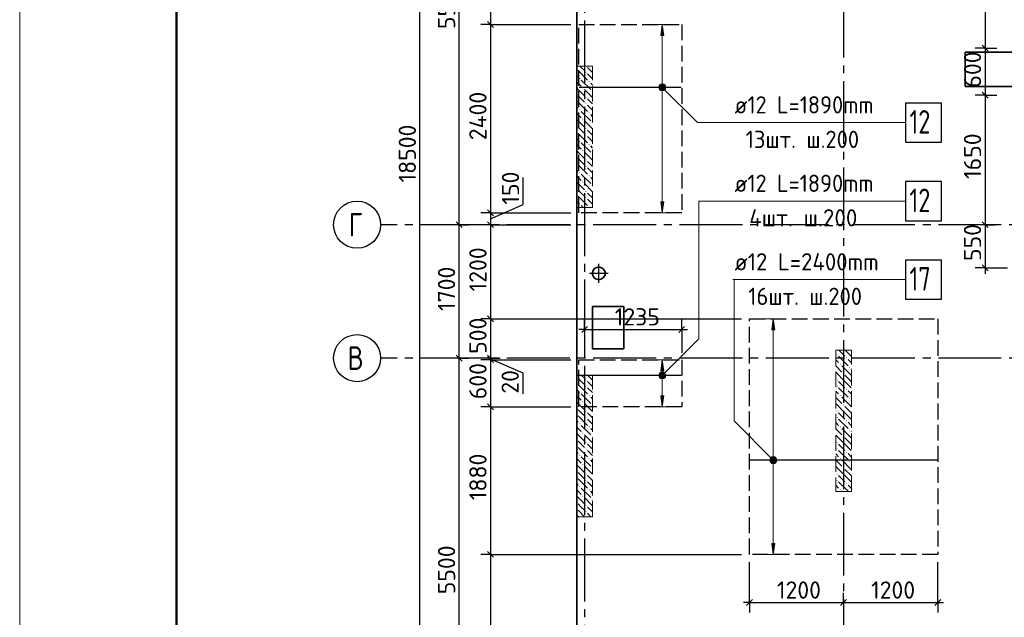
# Model space of a CAD drawing. Header units: millimetres. Extents: x 40580 to 1930067, y -240640 to 81020.
# Tile 79 of 256: x 393302 to 405850, y -216321 to -208708. Entities that reach past the tile are written whole.
import ezdxf

# ---------------------------------------------------------------- set-up
doc = ezdxf.new("R2010")
doc.units = ezdxf.units.MM
for name, pattern in [('______2', [270, 200, -70]), ('______5', [1100, 800, -100, 100, -100]), ('CENTER', [2, 1.25, -0.25, 0.25, -0.25])]:
    doc.linetypes.add(name, pattern=pattern)
for name, color, linetype, lineweight in [('Standard', 7, 'Continuous', 25), ('ДОП Верх по Х', 7, 'Continuous', 25), ('ЖБ Перекрытие верхний уровень', 7, 'Continuous', 35), ('ОСИ', 7, 'CENTER', 15), ('Позиционная метка номер позиции', 7, 'Continuous', 13), ('Примечания', 7, 'Continuous', 13)]:
    doc.layers.add(name, color=color, linetype=linetype, lineweight=lineweight)
doc.layers.add('ЖБ Пилон', color=7, linetype='______2', lineweight=13, true_color=0xa0a0a0)
doc.styles.add('ISOCPEUR', font='isocpeur.ttf')

msp = doc.modelspace()

# ---------------------------------------------------------------- hatches: boundary and pattern name
at = {"layer": 'ДОП Верх по Х', "linetype": 'Continuous', "lineweight": 13, "transparency": 33554687}
for points in [[(401511.5, -208909.4), (401491.5, -208769.4), (401471.5, -208909.4)], [(401454, -209569.4), (401529, -209569.4), (401523.8, -209550.7)], [(401454, -209569.4), (401523.8, -209550.7), (401459.2, -209550.7)], [(401459.2, -209550.7), (401523.8, -209550.7), (401510.3, -209537.2)], [(401459.2, -209550.7), (401510.3, -209537.2), (401472.8, -209537.2)], [(401472.8, -209537.2), (401510.3, -209537.2), (401491.5, -209531.9)], [(401459.2, -209588.2), (401529, -209569.4), (401454, -209569.4)], [(401459.2, -209588.2), (401523.8, -209588.2), (401529, -209569.4)], [(401472.8, -209601.7), (401523.8, -209588.2), (401459.2, -209588.2)], [(401472.8, -209601.7), (401510.3, -209601.7), (401523.8, -209588.2)], [(401510.3, -209601.7), (401472.8, -209601.7), (401491.5, -209606.9)], [(402926.1, -212659.4), (402906.1, -212519.4), (402886.1, -212659.4)], [(401511.5, -213179.4), (401491.5, -213039.4), (401471.5, -213179.4)], [(401454, -213239.4), (401529, -213239.4), (401523.8, -213220.7)], [(401454, -213239.4), (401523.8, -213220.7), (401459.2, -213220.7)], [(401459.2, -213258.2), (401529, -213239.4), (401454, -213239.4)], [(401459.2, -213220.7), (401523.8, -213220.7), (401510.3, -213207.2)], [(401459.2, -213220.7), (401510.3, -213207.2), (401472.8, -213207.2)], [(401459.2, -213258.2), (401523.8, -213258.2), (401529, -213239.4)], [(401472.8, -213271.7), (401523.8, -213258.2), (401459.2, -213258.2)], [(401472.8, -213207.2), (401510.3, -213207.2), (401491.5, -213201.9)], [(401472.8, -213271.7), (401510.3, -213271.7), (401523.8, -213258.2)], [(401510.3, -213271.7), (401472.8, -213271.7), (401491.5, -213276.9)], [(402868.6, -214319.4), (402943.6, -214319.4), (402938.3, -214300.7)], [(402868.6, -214319.4), (402938.3, -214300.7), (402873.8, -214300.7)], [(402873.8, -214338.2), (402943.6, -214319.4), (402868.6, -214319.4)], [(402873.8, -214300.7), (402938.3, -214300.7), (402924.8, -214287.2)], [(402873.8, -214300.7), (402924.8, -214287.2), (402887.3, -214287.2)], [(402873.8, -214338.2), (402938.3, -214338.2), (402943.6, -214319.4)], [(402887.3, -214287.2), (402924.8, -214287.2), (402906.1, -214281.9)], [(402887.3, -214351.7), (402938.3, -214338.2), (402873.8, -214338.2)], [(402887.3, -214351.7), (402924.8, -214351.7), (402938.3, -214338.2)], [(402924.8, -214351.7), (402887.3, -214351.7), (402906.1, -214356.9)]]:
    msp.add_hatch(color=7, dxfattribs=at).paths.add_polyline_path(points)
for points in [[(401511.5, -211029.4), (401491.5, -211169.4), (401471.5, -211029.4)], [(401511.5, -213499.4), (401491.5, -213639.4), (401471.5, -213499.4)], [(402926.1, -215379.4), (402906.1, -215519.4), (402886.1, -215379.4)]]:
    msp.add_hatch(color=7, dxfattribs=at).paths.add_polyline_path(points, flags=16)
at = {"layer": 'ЖБ Пилон', "linetype": 'Continuous', "lineweight": -3, "transparency": 33554687}
for points in [[(400522.2, -209299.4), (400518.9, -209302.8), (400515.5, -209299.4)], [(400401.9, -209332.8), (400405.4, -209336.3), (400401.9, -209339.8)], [(400512.4, -209376.3), (400518.9, -209369.8), (400525.4, -209376.3), (400518.9, -209382.8)], [(400432.4, -209456.3), (400438.9, -209449.8), (400445.4, -209456.3), (400438.9, -209462.8)], [(400552.4, -209496.3), (400558.9, -209489.8), (400565.4, -209496.3), (400558.9, -209502.8)], [(400401.9, -209652.8), (400405.4, -209656.3), (400401.9, -209659.8)], [(400472.4, -209576.3), (400478.9, -209569.8), (400485.4, -209576.3), (400478.9, -209582.8)], [(400592.4, -209616.3), (400598.9, -209609.8), (400601.9, -209612.8), (400601.9, -209619.8), (400598.9, -209622.8)], [(400401.9, -209732.8), (400405.4, -209736.3), (400401.9, -209739.8)], [(400512.4, -209696.3), (400518.9, -209689.8), (400525.4, -209696.3), (400518.9, -209702.8)], [(400512.4, -209776.3), (400518.9, -209769.8), (400525.4, -209776.3), (400518.9, -209782.8)], [(400432.4, -209856.3), (400438.9, -209849.8), (400445.4, -209856.3), (400438.9, -209862.8)], [(400552.4, -209896.3), (400558.9, -209889.8), (400565.4, -209896.3), (400558.9, -209902.8)], [(400401.9, -210052.8), (400405.4, -210056.3), (400401.9, -210059.8)], [(400472.4, -209976.3), (400478.9, -209969.8), (400485.4, -209976.3), (400478.9, -209982.8)], [(400592.4, -210016.3), (400598.9, -210009.8), (400601.9, -210012.8), (400601.9, -210019.8), (400598.9, -210022.8)], [(400401.9, -210132.8), (400405.4, -210136.3), (400401.9, -210139.8)], [(400512.4, -210096.3), (400518.9, -210089.8), (400525.4, -210096.3), (400518.9, -210102.8)], [(400512.4, -210176.3), (400518.9, -210169.8), (400525.4, -210176.3), (400518.9, -210182.8)], [(400432.4, -210256.3), (400438.9, -210249.8), (400445.4, -210256.3), (400438.9, -210262.8)], [(400552.4, -210296.3), (400558.9, -210289.8), (400565.4, -210296.3), (400558.9, -210302.8)], [(400472.4, -210376.3), (400478.9, -210369.8), (400485.4, -210376.3), (400478.9, -210382.8)], [(400592.4, -210416.3), (400598.9, -210409.8), (400601.9, -210412.8), (400601.9, -210419.8), (400598.9, -210422.8)], [(400401.9, -210452.8), (400405.4, -210456.3), (400401.9, -210459.8)], [(400401.9, -210532.8), (400405.4, -210536.3), (400401.9, -210539.8)], [(400512.4, -210496.3), (400518.9, -210489.8), (400525.4, -210496.3), (400518.9, -210502.8)], [(400432.4, -210656.3), (400438.9, -210649.8), (400445.4, -210656.3), (400438.9, -210662.8)], [(400512.4, -210576.3), (400518.9, -210569.8), (400525.4, -210576.3), (400518.9, -210582.8)], [(400472.4, -210776.3), (400478.9, -210769.8), (400485.4, -210776.3), (400478.9, -210782.8)], [(400552.4, -210696.3), (400558.9, -210689.8), (400565.4, -210696.3), (400558.9, -210702.8)], [(400592.4, -210816.3), (400598.9, -210809.8), (400601.9, -210812.8), (400601.9, -210819.8), (400598.9, -210822.8)], [(400401.9, -210852.8), (400405.4, -210856.3), (400401.9, -210859.8)], [(400401.9, -210932.8), (400405.4, -210936.3), (400401.9, -210939.8)], [(400512.4, -210896.3), (400518.9, -210889.8), (400525.4, -210896.3), (400518.9, -210902.8)], [(400432.4, -211056.3), (400438.9, -211049.8), (400445.4, -211056.3), (400438.9, -211062.8)], [(400512.4, -210976.3), (400518.9, -210969.8), (400525.4, -210976.3), (400518.9, -210982.8)], [(400552.4, -211096.3), (400558.9, -211089.8), (400565.4, -211096.3), (400562.3, -211099.4), (400555.5, -211099.4)], [(403712.4, -212976.3), (403718.9, -212969.8), (403725.4, -212976.3), (403718.9, -212982.8)], [(403832.4, -213016.3), (403838.9, -213009.8), (403845.4, -213016.3), (403838.9, -213022.8)], [(403752.4, -213096.3), (403758.9, -213089.8), (403765.4, -213096.3), (403758.9, -213102.8)], [(403872.4, -213136.3), (403878.9, -213129.8), (403885.4, -213136.3), (403878.9, -213142.8)], [(400401.9, -213252.8), (400405.4, -213256.3), (400401.9, -213259.8)], [(400512.4, -213296.3), (400518.9, -213289.8), (400525.4, -213296.3), (400518.9, -213302.8)], [(403712.4, -213296.3), (403718.9, -213289.8), (403725.4, -213296.3), (403718.9, -213302.8)], [(403792.4, -213216.3), (403798.9, -213209.8), (403805.4, -213216.3), (403798.9, -213222.8)], [(400401.9, -213332.8), (400405.4, -213336.3), (400401.9, -213339.8)], [(400512.4, -213376.3), (400518.9, -213369.8), (400525.4, -213376.3), (400518.9, -213382.8)], [(403712.4, -213376.3), (403718.9, -213369.8), (403725.4, -213376.3), (403718.9, -213382.8)], [(403832.4, -213416.3), (403838.9, -213409.8), (403845.4, -213416.3), (403838.9, -213422.8)], [(400432.4, -213456.3), (400438.9, -213449.8), (400445.4, -213456.3), (400438.9, -213462.8)], [(400472.4, -213576.3), (400478.9, -213569.8), (400485.4, -213576.3), (400478.9, -213582.8)], [(400552.4, -213496.3), (400558.9, -213489.8), (400565.4, -213496.3), (400558.9, -213502.8)], [(403752.4, -213496.3), (403758.9, -213489.8), (403765.4, -213496.3), (403758.9, -213502.8)], [(403872.4, -213536.3), (403878.9, -213529.8), (403885.4, -213536.3), (403878.9, -213542.8)], [(400401.9, -213652.8), (400405.4, -213656.3), (400401.9, -213659.8)], [(400512.4, -213696.3), (400518.9, -213689.8), (400525.4, -213696.3), (400518.9, -213702.8)], [(400592.4, -213616.3), (400598.9, -213609.8), (400601.9, -213612.8), (400601.9, -213619.8), (400598.9, -213622.8)], [(403712.4, -213696.3), (403718.9, -213689.8), (403725.4, -213696.3), (403718.9, -213702.8)], [(403792.4, -213616.3), (403798.9, -213609.8), (403805.4, -213616.3), (403798.9, -213622.8)], [(400401.9, -213732.8), (400405.4, -213736.3), (400401.9, -213739.8)], [(400512.4, -213776.3), (400518.9, -213769.8), (400525.4, -213776.3), (400518.9, -213782.8)], [(403712.4, -213776.3), (403718.9, -213769.8), (403725.4, -213776.3), (403718.9, -213782.8)], [(403832.4, -213816.3), (403838.9, -213809.8), (403845.4, -213816.3), (403838.9, -213822.8)], [(400432.4, -213856.3), (400438.9, -213849.8), (400445.4, -213856.3), (400438.9, -213862.8)], [(400552.4, -213896.3), (400558.9, -213889.8), (400565.4, -213896.3), (400558.9, -213902.8)], [(403752.4, -213896.3), (403758.9, -213889.8), (403765.4, -213896.3), (403758.9, -213902.8)], [(403872.4, -213936.3), (403878.9, -213929.8), (403885.4, -213936.3), (403878.9, -213942.8)], [(400401.9, -214052.8), (400405.4, -214056.3), (400401.9, -214059.8)], [(400472.4, -213976.3), (400478.9, -213969.8), (400485.4, -213976.3), (400478.9, -213982.8)], [(400592.4, -214016.3), (400598.9, -214009.8), (400601.9, -214012.8), (400601.9, -214019.8), (400598.9, -214022.8)], [(403792.4, -214016.3), (403798.9, -214009.8), (403805.4, -214016.3), (403798.9, -214022.8)], [(400401.9, -214132.8), (400405.4, -214136.3), (400401.9, -214139.8)], [(400512.4, -214096.3), (400518.9, -214089.8), (400525.4, -214096.3), (400518.9, -214102.8)], [(400512.4, -214176.3), (400518.9, -214169.8), (400525.4, -214176.3), (400518.9, -214182.8)], [(403712.4, -214096.3), (403718.9, -214089.8), (403725.4, -214096.3), (403718.9, -214102.8)], [(403712.4, -214176.3), (403718.9, -214169.8), (403725.4, -214176.3), (403718.9, -214182.8)], [(400432.4, -214256.3), (400438.9, -214249.8), (400445.4, -214256.3), (400438.9, -214262.8)], [(400552.4, -214296.3), (400558.9, -214289.8), (400565.4, -214296.3), (400558.9, -214302.8)], [(403752.4, -214296.3), (403758.9, -214289.8), (403765.4, -214296.3), (403758.9, -214302.8)], [(403832.4, -214216.3), (403838.9, -214209.8), (403845.4, -214216.3), (403838.9, -214222.8)], [(400472.4, -214376.3), (400478.9, -214369.8), (400485.4, -214376.3), (400478.9, -214382.8)], [(400592.4, -214416.3), (400598.9, -214409.8), (400601.9, -214412.8), (400601.9, -214419.8), (400598.9, -214422.8)], [(403792.4, -214416.3), (403798.9, -214409.8), (403805.4, -214416.3), (403798.9, -214422.8)], [(403872.4, -214336.3), (403878.9, -214329.8), (403885.4, -214336.3), (403878.9, -214342.8)], [(400401.9, -214452.8), (400405.4, -214456.3), (400401.9, -214459.8)], [(400401.9, -214532.8), (400405.4, -214536.3), (400401.9, -214539.8)], [(400512.4, -214496.3), (400518.9, -214489.8), (400525.4, -214496.3), (400518.9, -214502.8)], [(400512.4, -214576.3), (400518.9, -214569.8), (400525.4, -214576.3), (400518.9, -214582.8)], [(403712.4, -214496.3), (403718.9, -214489.8), (403725.4, -214496.3), (403718.9, -214502.8)], [(403712.4, -214576.3), (403718.9, -214569.8), (403725.4, -214576.3), (403718.9, -214582.8)], [(400432.4, -214656.3), (400438.9, -214649.8), (400445.4, -214656.3), (400438.9, -214662.8)], [(400552.4, -214696.3), (400558.9, -214689.8), (400565.4, -214696.3), (400558.9, -214702.8)], [(403752.4, -214696.3), (403758.9, -214689.8), (403765.4, -214696.3), (403758.9, -214702.8)], [(403832.4, -214616.3), (403838.9, -214609.8), (403845.4, -214616.3), (403838.9, -214622.8)], [(400472.4, -214776.3), (400478.9, -214769.8), (400485.4, -214776.3), (400478.9, -214782.8)], [(400592.4, -214816.3), (400598.9, -214809.8), (400601.9, -214812.8), (400601.9, -214819.8), (400598.9, -214822.8)], [(400401.9, -214852.8), (400405.4, -214856.3), (400401.9, -214859.8)], [(400401.9, -214932.8), (400405.4, -214936.3), (400401.9, -214939.8)], [(400512.4, -214896.3), (400518.9, -214889.8), (400525.4, -214896.3), (400518.9, -214902.8)], [(400512.4, -214976.3), (400518.9, -214969.8), (400525.4, -214976.3), (400518.9, -214982.8)]]:
    msp.add_hatch(color=7, dxfattribs=at).paths.add_polyline_path(points, flags=16)
at = {"layer": 'Позиционная метка номер позиции', "linetype": 'Continuous', "lineweight": 13, "transparency": 33554687}
for points in [[(401448.2, -209558), (401480.1, -209526.2), (401459.7, -209537.6)], [(401480.1, -209526.2), (401448.2, -209558), (401448.2, -209580.9)], [(401480.1, -209526.2), (401448.2, -209580.9), (401503, -209526.2)], [(401503, -209526.2), (401448.2, -209580.9), (401459.7, -209601.3)], [(401503, -209526.2), (401459.7, -209601.3), (401523.3, -209537.6)], [(401523.3, -209537.6), (401459.7, -209601.3), (401480.1, -209612.7)], [(401523.3, -209537.6), (401480.1, -209612.7), (401534.8, -209558)], [(401534.8, -209558), (401480.1, -209612.7), (401503, -209612.7)], [(401534.8, -209558), (401503, -209612.7), (401534.8, -209580.9)], [(401534.8, -209580.9), (401503, -209612.7), (401523.3, -209601.3)], [(401448.2, -213228), (401523.3, -213271.3), (401459.7, -213207.6)], [(401448.2, -213250.9), (401503, -213282.7), (401448.2, -213228)], [(401448.2, -213228), (401503, -213282.7), (401523.3, -213271.3)], [(401480.1, -213282.7), (401448.2, -213250.9), (401459.7, -213271.3)], [(401448.2, -213250.9), (401480.1, -213282.7), (401503, -213282.7)], [(401459.7, -213207.6), (401534.8, -213250.9), (401480.1, -213196.2)], [(401459.7, -213207.6), (401523.3, -213271.3), (401534.8, -213250.9)], [(401480.1, -213196.2), (401534.8, -213250.9), (401534.8, -213228)], [(401480.1, -213196.2), (401534.8, -213228), (401503, -213196.2)], [(401503, -213196.2), (401534.8, -213228), (401523.3, -213207.6)], [(402874.2, -214351.3), (402917.5, -214276.2), (402862.8, -214330.9)], [(402862.8, -214330.9), (402917.5, -214276.2), (402894.6, -214276.2)], [(402862.8, -214330.9), (402894.6, -214276.2), (402862.8, -214308)], [(402862.8, -214308), (402894.6, -214276.2), (402874.2, -214287.6)], [(402874.2, -214351.3), (402937.9, -214287.6), (402917.5, -214276.2)], [(402894.6, -214362.7), (402937.9, -214287.6), (402874.2, -214351.3)], [(402894.6, -214362.7), (402949.3, -214308), (402937.9, -214287.6)], [(402917.5, -214362.7), (402949.3, -214308), (402894.6, -214362.7)], [(402917.5, -214362.7), (402949.3, -214330.9), (402949.3, -214308)], [(402949.3, -214330.9), (402917.5, -214362.7), (402937.9, -214351.3)]]:
    msp.add_hatch(color=7, dxfattribs=at).paths.add_polyline_path(points)

# ---------------------------------------------------------------- linework, layer by layer
at = {"layer": 'Standard', "color": 7, "linetype": 'Continuous', "lineweight": -3, "transparency": 33554687}
for p, q in [((398901.9, -211319.4), (398901.9, -205819.4)), ((405604.9, -206469.4), (405604.9, -209069.4)), ((399301.9, -208769.4), (399301.9, -211169.4)), ((405604.9, -209069.4), (405604.9, -209669.4)), ((405604.9, -209669.4), (405604.9, -211319.4)), ((399717.1, -211063.9), (399717.1, -210719.8)), ((399301.9, -211244.4), (399717.1, -211063.9)), ((399301.9, -211169.4), (399301.9, -211319.4)), ((398901.9, -213019.4), (398901.9, -211319.4)), ((399301.9, -211319.4), (399301.9, -212519.4)), ((405604.9, -211319.4), (405604.9, -211869.4)), ((405604.9, -211869.4), (405604.9, -211944.4)), ((399301.9, -212519.4), (399301.9, -213019.4)), ((400501.9, -212653.4), (400426.9, -212653.4)), ((400501.9, -212653.4), (401738.9, -212653.4)), ((401738.9, -212653.4), (401813.9, -212653.4)), ((398901.9, -218519.4), (398901.9, -213019.4)), ((399301.9, -213019.4), (399301.9, -213039.4)), ((399301.9, -213029.4), (399712.3, -213206.4)), ((399301.9, -213039.4), (399301.9, -213639.4)), ((399712.3, -213206.4), (399712.3, -213472.4)), ((399301.9, -213639.4), (399301.9, -215519.4)), ((399301.9, -215519.4), (399301.9, -218019.4)), ((402601.9, -216134.1), (402526.9, -216134.1)), ((402601.9, -216134.1), (403801.9, -216134.1)), ((403801.9, -216134.1), (405001.9, -216134.1)), ((405001.9, -216134.1), (405076.9, -216134.1))]:
    msp.add_line(p, q, dxfattribs=at)
at = {"layer": 'Standard', "color": 251, "linetype": 'Continuous', "lineweight": -3, "true_color": 0x656565, "transparency": 33554687}
for p, q in [((399301.9, -208769.4), (399176.9, -208769.4)), ((399301.9, -208769.4), (399426.9, -208769.4)), ((405604.9, -209069.4), (405479.9, -209069.4)), ((405604.9, -209069.4), (405729.9, -209069.4)), ((405604.9, -209069.4), (405754.9, -209069.4)), ((405604.9, -209669.4), (405479.9, -209669.4)), ((405604.9, -209669.4), (405729.9, -209669.4)), ((405604.9, -209669.4), (405754.9, -209669.4)), ((399301.9, -211169.4), (399176.9, -211169.4)), ((399301.9, -211169.4), (399426.9, -211169.4)), ((398901.9, -211319.4), (398776.9, -211319.4)), ((398901.9, -211319.4), (399026.9, -211319.4)), ((398901.9, -211319.4), (398901.9, -211319.4)), ((399301.9, -211319.4), (399176.9, -211319.4)), ((399301.9, -211319.4), (399426.9, -211319.4)), ((405604.9, -211319.4), (405479.9, -211319.4)), ((405604.9, -211319.4), (405729.9, -211319.4)), ((405604.9, -211319.4), (405604.9, -211319.4)), ((405604.9, -211869.4), (405479.9, -211869.4)), ((405604.9, -211869.4), (405729.9, -211869.4)), ((405604.9, -211869.4), (405891.9, -211869.4)), ((399301.9, -212519.4), (399176.9, -212519.4)), ((399301.9, -212519.4), (399426.9, -212519.4)), ((400501.9, -212653.4), (400501.9, -212528.4)), ((401738.9, -212653.4), (401738.9, -212528.4)), ((400501.9, -212653.4), (400501.9, -212778.4)), ((400501.9, -212653.4), (400501.9, -212953.4)), ((401738.9, -212653.4), (401738.9, -212778.4)), ((401738.9, -212653.4), (401738.9, -212953.4)), ((398901.9, -213019.4), (398776.9, -213019.4)), ((398901.9, -213019.4), (399026.9, -213019.4)), ((398901.9, -213019.4), (398901.9, -213019.4)), ((399301.9, -213019.4), (399176.9, -213019.4)), ((399301.9, -213039.4), (399176.9, -213039.4)), ((399301.9, -213019.4), (399426.9, -213019.4)), ((399301.9, -213019.4), (399301.9, -213019.4)), ((399301.9, -213039.4), (399426.9, -213039.4)), ((399301.9, -213639.4), (399176.9, -213639.4)), ((399301.9, -213639.4), (399426.9, -213639.4)), ((399301.9, -215519.4), (399176.9, -215519.4)), ((399301.9, -215519.4), (399426.9, -215519.4)), ((402601.9, -216134.1), (402601.9, -215619.4)), ((405001.9, -216134.1), (405001.9, -215619.4)), ((402601.9, -216134.1), (402601.9, -216009.1)), ((403801.9, -216134.1), (403801.9, -216009.1)), ((405001.9, -216134.1), (405001.9, -216009.1)), ((402601.9, -216134.1), (402601.9, -216259.1)), ((403801.9, -216134.1), (403801.9, -216259.1)), ((403801.9, -216134.1), (403801.9, -216134.1)), ((405001.9, -216134.1), (405001.9, -216259.1))]:
    msp.add_line(p, q, dxfattribs=at)
at = {"layer": 'Standard', "color": 7, "linetype": 'Continuous', "lineweight": 25, "transparency": 33554687}
for p, q in [((399264.4, -208731.9), (399339.4, -208806.9)), ((405567.4, -209031.9), (405642.4, -209106.9)), ((405567.4, -209631.9), (405642.4, -209706.9)), ((399264.4, -211131.9), (399339.4, -211206.9)), ((398939.4, -211356.9), (398864.4, -211281.9)), ((399264.4, -211281.9), (399339.4, -211356.9)), ((405567.4, -211281.9), (405642.4, -211356.9)), ((405567.4, -211831.9), (405642.4, -211906.9)), ((399264.4, -212481.9), (399339.4, -212556.9)), ((400464.4, -212690.9), (400539.4, -212615.9)), ((401701.4, -212690.9), (401776.4, -212615.9)), ((398939.4, -213056.9), (398864.4, -212981.9)), ((399264.4, -212981.9), (399339.4, -213056.9)), ((399264.4, -213001.9), (399339.4, -213076.9)), ((399264.4, -213601.9), (399339.4, -213676.9)), ((399264.4, -215481.9), (399339.4, -215556.9)), ((402564.4, -216171.6), (402639.4, -216096.6)), ((403764.4, -216171.6), (403839.4, -216096.6)), ((404964.4, -216171.6), (405039.4, -216096.6))]:
    msp.add_line(p, q, dxfattribs=at)
at = {"layer": 'Standard', "color": 8, "linetype": '______5', "lineweight": -3, "transparency": 33554687}
for p, q in [((400801.4, -211939.4), (400562.4, -211939.4)), ((400681.9, -212058.9), (400681.9, -211819.9))]:
    msp.add_line(p, q, dxfattribs=at)
at = {"layer": 'Standard', "color": 7, "linetype": 'Continuous', "lineweight": 13, "transparency": 33554687}
msp.add_lwpolyline([(393301.9, -240119.4), (452701.9, -240119.4), (452701.9, -198119.4), (393301.9, -198119.4), (393301.9, -240119.4)], close=True, dxfattribs=at)
at = {"layer": 'Standard', "color": 7, "linetype": 'Continuous', "lineweight": 50, "transparency": 33554687}
msp.add_lwpolyline([(395301.9, -198619.4), (452201.9, -198619.4), (452201.9, -239619.4), (395301.9, -239619.4), (395301.9, -198619.4)], close=True, dxfattribs=at)
at = {"layer": 'Standard', "color": 7, "linetype": 'Continuous', "lineweight": -3, "transparency": 33554687}
for points in [[(398401.9, -219719.4), (398401.9, -210883), (398401.9, -210883), (398401.9, -201219.4)], [(399301.9, -207319.4), (399301.9, -207468.3), (399301.9, -207468.3), (399301.9, -208769.4)]]:
    msp.add_lwpolyline(points, dxfattribs=at)
at = {"layer": 'Standard', "color": 251, "linetype": 'Continuous', "lineweight": -3, "true_color": 0x656565, "transparency": 33554687}
for points in [[(399301.9, -208769.4), (399373.1, -208769.4), (399373.1, -208769.4), (399425.6, -208769.4), (399425.6, -208769.4), (399498.8, -208769.4), (399498.8, -208769.4), (400326.9, -208769.4)], [(399301.9, -211169.4), (399458.7, -211169.4), (399458.7, -211169.4), (399562.3, -211169.4), (399562.3, -211169.4), (400326.9, -211169.4)], [(399301.9, -211319.4), (399464, -211319.4), (399464, -211319.4), (399570.8, -211319.4), (399570.8, -211319.4), (400326.9, -211319.4)], [(399301.9, -212519.4), (399506.9, -212519.4), (399506.9, -212519.4), (399639.1, -212519.4), (399639.1, -212519.4), (402501.9, -212519.4)], [(399301.9, -213039.4), (399525.4, -213039.4), (399525.4, -213039.4), (399668.8, -213039.4), (399668.8, -213039.4), (400326.9, -213039.4)], [(399301.9, -213639.4), (399546.8, -213639.4), (399546.8, -213639.4), (400326.9, -213639.4)], [(399301.9, -215519.4), (399613.9, -215519.4), (399613.9, -215519.4), (402501.9, -215519.4)]]:
    msp.add_lwpolyline(points, dxfattribs=at)
at = {"layer": 'ДОП Верх по Х', "color": 251, "linetype": 'Continuous', "lineweight": 13, "true_color": 0x494949, "transparency": 33554687}
for p, q in [((401491.5, -208769.4), (401391.5, -208769.4)), ((401491.5, -208769.4), (401471.5, -208909.4)), ((401511.5, -208909.4), (401491.5, -208769.4)), ((401491.5, -208769.4), (401591.5, -208769.4)), ((401491.5, -208769.4), (401491.5, -208769.4)), ((401471.5, -208909.4), (401511.5, -208909.4)), ((401491.5, -209539.4), (401491.5, -208909.4)), ((401454, -209569.4), (401454, -209569.4)), ((401491.5, -211029.4), (401491.5, -209599.4)), ((401529, -209569.4), (401529, -209569.4)), ((401491.5, -211169.4), (401471.5, -211029.4)), ((401471.5, -211029.4), (401511.5, -211029.4)), ((401511.5, -211029.4), (401491.5, -211169.4)), ((401491.5, -211169.4), (401391.5, -211169.4)), ((401491.5, -211169.4), (401591.5, -211169.4)), ((401491.5, -211169.4), (401491.5, -211169.4)), ((402906.1, -212519.4), (402806.1, -212519.4)), ((402906.1, -212519.4), (402886.1, -212659.4)), ((402926.1, -212659.4), (402906.1, -212519.4)), ((402906.1, -212519.4), (403006.1, -212519.4)), ((402906.1, -212519.4), (402906.1, -212519.4)), ((402886.1, -212659.4), (402926.1, -212659.4)), ((402906.1, -214289.4), (402906.1, -212659.4)), ((401491.5, -213039.4), (401391.5, -213039.4)), ((401491.5, -213039.4), (401471.5, -213179.4)), ((401511.5, -213179.4), (401491.5, -213039.4)), ((401491.5, -213039.4), (401591.5, -213039.4)), ((401491.5, -213039.4), (401491.5, -213039.4)), ((401471.5, -213179.4), (401511.5, -213179.4)), ((401491.5, -213209.4), (401491.5, -213179.4)), ((401454, -213239.4), (401454, -213239.4)), ((401491.5, -213499.4), (401491.5, -213269.4)), ((401529, -213239.4), (401529, -213239.4)), ((401491.5, -213639.4), (401471.5, -213499.4)), ((401471.5, -213499.4), (401511.5, -213499.4)), ((401511.5, -213499.4), (401491.5, -213639.4)), ((401491.5, -213639.4), (401391.5, -213639.4)), ((401491.5, -213639.4), (401591.5, -213639.4)), ((401491.5, -213639.4), (401491.5, -213639.4)), ((402868.6, -214319.4), (402868.6, -214319.4)), ((402943.6, -214319.4), (402943.6, -214319.4)), ((402906.1, -215379.4), (402906.1, -214349.4)), ((402906.1, -215519.4), (402886.1, -215379.4)), ((402886.1, -215379.4), (402926.1, -215379.4)), ((402926.1, -215379.4), (402906.1, -215519.4)), ((402906.1, -215519.4), (402806.1, -215519.4)), ((402906.1, -215519.4), (403006.1, -215519.4)), ((402906.1, -215519.4), (402906.1, -215519.4))]:
    msp.add_line(p, q, dxfattribs=at)
at = {"layer": 'ДОП Верх по Х', "color": 7, "linetype": 'Continuous', "lineweight": -3, "transparency": 33554687}
for p, q in [((401732.9, -209569.4), (400432.9, -209569.4)), ((401732.9, -213239.4), (400432.9, -213239.4)), ((404995.9, -214319.4), (402607.9, -214319.4))]:
    msp.add_line(p, q, dxfattribs=at)
at = {"layer": 'ДОП Верх по Х', "color": 7, "linetype": 'Continuous', "lineweight": 13, "transparency": 33554687}
for p, q in [((402391.5, -210019.4), (404433.5, -210019.4)), ((402391.5, -211019.4), (404433.5, -211019.4)), ((402391.5, -212019.4), (404499.5, -212019.4))]:
    msp.add_line(p, q, dxfattribs=at)
at = {"layer": 'ДОП Верх по Х', "color": 7, "linetype": 'Continuous', "lineweight": 25, "transparency": 33554687}
for points in [[(404591.5, -210269.4), (405051.5, -210269.4), (405051.5, -209769.4), (404591.5, -209769.4), (404591.5, -210269.4)], [(404591.5, -211269.4), (405051.5, -211269.4), (405051.5, -210769.4), (404591.5, -210769.4), (404591.5, -211269.4)], [(404591.5, -212269.4), (405051.5, -212269.4), (405051.5, -211769.4), (404591.5, -211769.4), (404591.5, -212269.4)]]:
    msp.add_lwpolyline(points, dxfattribs=at)
at = {"layer": 'ДОП Верх по Х', "color": 251, "linetype": 'Continuous', "lineweight": 13, "true_color": 0x494949, "transparency": 33554687}
for centre in [(401491.5, -209569.4), (401491.5, -213239.4), (402906.1, -214319.4)]:
    msp.add_circle(centre, 37.5, dxfattribs=at)
at = {"layer": 'ЖБ Перекрытие верхний уровень', "transparency": 33554687}
for p, q in [((400401.9, -205619.4), (400401.9, -220249.4)), ((406611.9, -209119.4), (405351.9, -209119.4)), ((405351.9, -209119.4), (405351.9, -209559.4)), ((405351.9, -209559.4), (406611.9, -209559.4)), ((400610.1, -211902.8), (400602.3, -211926.8)), ((400602.3, -211926.8), (400602.3, -211952.1)), ((400624.9, -211882.4), (400610.1, -211902.8)), ((400645.3, -211867.6), (400624.9, -211882.4)), ((400669.3, -211859.8), (400645.3, -211867.6)), ((400694.6, -211859.8), (400669.3, -211859.8)), ((400718.6, -211867.6), (400694.6, -211859.8)), ((400739, -211882.4), (400718.6, -211867.6)), ((400753.8, -211902.8), (400739, -211882.4)), ((400761.6, -211926.8), (400753.8, -211902.8)), ((400761.6, -211952.1), (400761.6, -211926.8)), ((400602.3, -211952.1), (400610.1, -211976.1)), ((400610.1, -211976.1), (400624.9, -211996.5)), ((400624.9, -211996.5), (400645.3, -212011.3)), ((400645.3, -212011.3), (400669.3, -212019.1)), ((400669.3, -212019.1), (400694.6, -212019.1)), ((400694.6, -212019.1), (400718.6, -212011.3)), ((400718.6, -212011.3), (400739, -211996.5)), ((400739, -211996.5), (400753.8, -211976.1)), ((400753.8, -211976.1), (400761.6, -211952.1)), ((401001.9, -212359.6), (400601.9, -212359.6)), ((400601.9, -212359.6), (400601.9, -212899.6)), ((401001.9, -212899.6), (401001.9, -212359.6)), ((400601.9, -212899.6), (401001.9, -212899.6))]:
    msp.add_line(p, q, dxfattribs=at)
at = {"layer": 'ЖБ Пилон', "color": 253, "linetype": '______2', "lineweight": 13, "true_color": 0xa0a0a0, "transparency": 33554687}
for p, q in [((400401.9, -209299.4), (400401.9, -211099.4)), ((400601.9, -209299.4), (400401.9, -209299.4)), ((400601.9, -211099.4), (400601.9, -209299.4)), ((400401.9, -211099.4), (400601.9, -211099.4)), ((403701.9, -212919.4), (403701.9, -214719.4)), ((403901.9, -212919.4), (403701.9, -212919.4)), ((403901.9, -214719.4), (403901.9, -212919.4)), ((400401.9, -213239.4), (400401.9, -215039.4)), ((400601.9, -213239.4), (400401.9, -213239.4)), ((400601.9, -215039.4), (400601.9, -213239.4)), ((403701.9, -214719.4), (403901.9, -214719.4)), ((400401.9, -215039.4), (400601.9, -215039.4))]:
    msp.add_line(p, q, dxfattribs=at)
at = {"layer": 'ЖБ Пилон', "color": 9, "linetype": 'Continuous', "lineweight": -3, "true_color": 0xc7c7c7, "transparency": 33554687}
for p, q in [((400458.9, -209316.3), (400442, -209299.4)), ((400401.9, -209419.4), (400418.9, -209436.3)), ((400418.9, -209356.3), (400538.9, -209476.3)), ((400498.9, -209356.3), (400458.9, -209316.3)), ((400538.9, -209316.3), (400601.9, -209379.3)), ((400538.9, -209396.3), (400601.9, -209459.3)), ((400401.9, -209499.4), (400458.9, -209556.3)), ((400458.9, -209476.3), (400578.9, -209596.3)), ((400601.9, -209539.3), (400578.9, -209516.3)), ((400401.9, -209579.3), (400498.9, -209676.3)), ((400458.9, -209716.3), (400418.9, -209676.3)), ((400601.9, -209699.3), (400498.9, -209596.3)), ((400418.9, -209756.3), (400538.9, -209876.3)), ((400498.9, -209756.3), (400458.9, -209716.3)), ((400538.9, -209716.3), (400601.9, -209779.3)), ((400538.9, -209796.3), (400601.9, -209859.3)), ((400401.9, -209819.4), (400418.9, -209836.3)), ((400401.9, -209899.4), (400458.9, -209956.3)), ((400458.9, -209876.3), (400578.9, -209996.3)), ((400601.9, -209939.3), (400578.9, -209916.3)), ((400401.9, -209979.3), (400498.9, -210076.3)), ((400601.9, -210099.3), (400498.9, -209996.3)), ((400458.9, -210116.3), (400418.9, -210076.3)), ((400418.9, -210156.3), (400538.9, -210276.3)), ((400498.9, -210156.3), (400458.9, -210116.3)), ((400538.9, -210116.3), (400601.9, -210179.3)), ((400401.9, -210219.4), (400418.9, -210236.3)), ((400401.9, -210299.4), (400458.9, -210356.3)), ((400458.9, -210276.3), (400578.9, -210396.3)), ((400538.9, -210196.3), (400601.9, -210259.3)), ((400401.9, -210379.3), (400498.9, -210476.3)), ((400601.9, -210499.3), (400498.9, -210396.3)), ((400601.9, -210339.3), (400578.9, -210316.3)), ((400458.9, -210516.3), (400418.9, -210476.3)), ((400418.9, -210556.3), (400538.9, -210676.3)), ((400498.9, -210556.3), (400458.9, -210516.3)), ((400538.9, -210516.3), (400601.9, -210579.3)), ((400401.9, -210619.4), (400418.9, -210636.3)), ((400458.9, -210676.3), (400578.9, -210796.3)), ((400538.9, -210596.3), (400601.9, -210659.3)), ((400401.9, -210699.4), (400458.9, -210756.3)), ((400401.9, -210779.3), (400498.9, -210876.3)), ((400601.9, -210899.3), (400498.9, -210796.3)), ((400601.9, -210739.3), (400578.9, -210716.3)), ((400458.9, -210916.3), (400418.9, -210876.3)), ((400498.9, -210956.3), (400458.9, -210916.3)), ((400538.9, -210916.3), (400601.9, -210979.3)), ((400401.9, -211019.4), (400418.9, -211036.3)), ((400418.9, -210956.3), (400538.9, -211076.3)), ((400538.9, -210996.3), (400601.9, -211059.3)), ((400401.9, -211099.4), (400402, -211099.4)), ((400458.9, -211076.3), (400482, -211099.4)), ((403742, -212919.4), (403818.9, -212996.3)), ((403822, -212919.4), (403898.9, -212996.3)), ((403701.9, -213039.3), (403738.9, -213076.3)), ((403738.9, -212996.3), (403858.9, -213116.3)), ((403898.9, -213076.3), (403858.9, -213036.3)), ((403701.9, -213119.3), (403778.9, -213196.3)), ((403898.9, -213236.3), (403778.9, -213116.3)), ((403901.9, -213079.3), (403898.9, -213076.3)), ((403898.9, -213156.3), (403901.9, -213159.3)), ((400458.9, -213316.3), (400418.9, -213276.3)), ((400498.9, -213356.3), (400458.9, -213316.3)), ((400462, -213239.4), (400498.9, -213276.3)), ((400538.9, -213316.3), (400601.9, -213379.3)), ((400601.9, -213299.3), (400542, -213239.4)), ((403818.9, -213316.3), (403701.9, -213199.3)), ((403738.9, -213316.3), (403818.9, -213396.3)), ((403818.9, -213236.3), (403898.9, -213316.3)), ((403818.9, -213316.3), (403898.9, -213396.3)), ((403898.9, -213236.3), (403901.9, -213239.3)), ((403898.9, -213316.3), (403901.9, -213319.3)), ((400401.9, -213419.4), (400418.9, -213436.3)), ((400418.9, -213356.3), (400538.9, -213476.3)), ((400538.9, -213396.3), (400601.9, -213459.3)), ((403701.9, -213439.3), (403738.9, -213476.3)), ((403738.9, -213396.3), (403858.9, -213516.3)), ((403898.9, -213476.3), (403858.9, -213436.3)), ((400401.9, -213499.4), (400458.9, -213556.3)), ((400458.9, -213476.3), (400578.9, -213596.3)), ((400601.9, -213539.3), (400578.9, -213516.3)), ((403701.9, -213519.3), (403778.9, -213596.3)), ((403898.9, -213636.3), (403778.9, -213516.3)), ((403901.9, -213479.3), (403898.9, -213476.3)), ((403898.9, -213556.3), (403901.9, -213559.3)), ((400401.9, -213579.3), (400498.9, -213676.3)), ((400458.9, -213716.3), (400418.9, -213676.3)), ((400601.9, -213699.3), (400498.9, -213596.3)), ((403818.9, -213716.3), (403701.9, -213599.3)), ((403818.9, -213636.3), (403898.9, -213716.3)), ((403898.9, -213636.3), (403901.9, -213639.3)), ((400401.9, -213819.4), (400418.9, -213836.3)), ((400418.9, -213756.3), (400538.9, -213876.3)), ((400498.9, -213756.3), (400458.9, -213716.3)), ((400538.9, -213716.3), (400601.9, -213779.3)), ((400538.9, -213796.3), (400601.9, -213859.3)), ((403738.9, -213716.3), (403818.9, -213796.3)), ((403738.9, -213796.3), (403858.9, -213916.3)), ((403818.9, -213716.3), (403898.9, -213796.3)), ((403898.9, -213716.3), (403901.9, -213719.3)), ((400401.9, -213899.4), (400458.9, -213956.3)), ((400458.9, -213876.3), (400578.9, -213996.3)), ((400601.9, -213939.3), (400578.9, -213916.3)), ((403701.9, -213839.3), (403738.9, -213876.3)), ((403701.9, -213919.3), (403778.9, -213996.3)), ((403898.9, -214036.3), (403778.9, -213916.3)), ((403898.9, -213876.3), (403858.9, -213836.3)), ((403901.9, -213879.3), (403898.9, -213876.3)), ((400401.9, -213979.3), (400498.9, -214076.3)), ((400601.9, -214099.3), (400498.9, -213996.3)), ((403818.9, -214116.3), (403701.9, -213999.3)), ((403818.9, -214036.3), (403898.9, -214116.3)), ((403898.9, -213956.3), (403901.9, -213959.3)), ((403898.9, -214036.3), (403901.9, -214039.3)), ((400458.9, -214116.3), (400418.9, -214076.3)), ((400418.9, -214156.3), (400538.9, -214276.3)), ((400498.9, -214156.3), (400458.9, -214116.3)), ((400538.9, -214116.3), (400601.9, -214179.3)), ((400538.9, -214196.3), (400601.9, -214259.3)), ((403738.9, -214116.3), (403818.9, -214196.3)), ((403738.9, -214196.3), (403858.9, -214316.3)), ((403818.9, -214116.3), (403898.9, -214196.3)), ((403898.9, -214116.3), (403901.9, -214119.3)), ((400401.9, -214219.4), (400418.9, -214236.3)), ((400401.9, -214299.4), (400458.9, -214356.3)), ((400458.9, -214276.3), (400578.9, -214396.3)), ((400601.9, -214339.3), (400578.9, -214316.3)), ((403701.9, -214239.3), (403738.9, -214276.3)), ((403701.9, -214319.3), (403778.9, -214396.3)), ((403898.9, -214436.3), (403778.9, -214316.3)), ((403898.9, -214276.3), (403858.9, -214236.3)), ((403901.9, -214279.3), (403898.9, -214276.3)), ((400401.9, -214379.3), (400498.9, -214476.3)), ((400601.9, -214499.3), (400498.9, -214396.3)), ((403818.9, -214516.3), (403701.9, -214399.3)), ((403818.9, -214436.3), (403898.9, -214516.3)), ((403898.9, -214356.3), (403901.9, -214359.3)), ((403898.9, -214436.3), (403901.9, -214439.3)), ((400458.9, -214516.3), (400418.9, -214476.3)), ((400418.9, -214556.3), (400538.9, -214676.3)), ((400498.9, -214556.3), (400458.9, -214516.3)), ((400538.9, -214516.3), (400601.9, -214579.3)), ((403738.9, -214516.3), (403818.9, -214596.3)), ((403818.9, -214516.3), (403898.9, -214596.3)), ((403898.9, -214516.3), (403901.9, -214519.3)), ((400401.9, -214619.4), (400418.9, -214636.3)), ((400401.9, -214699.4), (400458.9, -214756.3)), ((400458.9, -214676.3), (400578.9, -214796.3)), ((400538.9, -214596.3), (400601.9, -214659.3)), ((403701.9, -214639.3), (403738.9, -214676.3)), ((403738.9, -214596.3), (403858.9, -214716.3)), ((403898.9, -214676.3), (403858.9, -214636.3)), ((403901.9, -214679.3), (403898.9, -214676.3)), ((400401.9, -214779.3), (400498.9, -214876.3)), ((400601.9, -214899.3), (400498.9, -214796.3)), ((400601.9, -214739.3), (400578.9, -214716.3)), ((403701.9, -214719.3), (403702, -214719.4)), ((403782, -214719.4), (403778.9, -214716.3)), ((400458.9, -214916.3), (400418.9, -214876.3)), ((400498.9, -214956.3), (400458.9, -214916.3)), ((400538.9, -214916.3), (400601.9, -214979.3)), ((400401.9, -215019.4), (400418.9, -215036.3)), ((400418.9, -214956.3), (400502, -215039.4)), ((400538.9, -214996.3), (400582, -215039.4))]:
    msp.add_line(p, q, dxfattribs=at)
at = {"layer": 'ОСИ', "color": 8, "linetype": '______5', "lineweight": -3, "transparency": 33554687}
for p, q in [((400501.9, -204319.4), (400501.9, -224149.4)), ((403801.9, -205089.4), (403801.9, -224149.4)), ((443211.9, -211319.4), (397901.9, -211319.4)), ((443211.9, -213019.4), (397901.9, -213019.4))]:
    msp.add_line(p, q, dxfattribs=at)
at = {"layer": 'ОСИ', "color": 7, "linetype": 'Continuous', "lineweight": -3, "transparency": 33554687}
for centre in [(397601.9, -211319.4), (397601.9, -213019.4)]:
    msp.add_circle(centre, 300, dxfattribs=at)
at = {"layer": 'Позиционная метка номер позиции', "color": 7, "linetype": 'Continuous', "lineweight": 13, "transparency": 33554687}
for p, q in [((401459.7, -209537.6), (401459.7, -209537.6)), ((401523.3, -209537.6), (401523.3, -209537.6)), ((401459.7, -209601.3), (401459.7, -209601.3)), ((401523.3, -209601.3), (401523.3, -209601.3)), ((401459.7, -213207.6), (401459.7, -213207.6)), ((401459.7, -213271.3), (401459.7, -213271.3)), ((401523.3, -213207.6), (401523.3, -213207.6)), ((401523.3, -213271.3), (401523.3, -213271.3)), ((402874.2, -214287.6), (402874.2, -214287.6)), ((402937.9, -214287.6), (402937.9, -214287.6)), ((402874.2, -214351.3), (402874.2, -214351.3)), ((402937.9, -214351.3), (402937.9, -214351.3))]:
    msp.add_line(p, q, dxfattribs=at)
for points in [[(401491.5, -209569.4), (401941.5, -210019.4), (404591.5, -210019.4)], [(401491.5, -213239.4), (401958.2, -212772.7), (401958.2, -211019.4), (404591.5, -211019.4)], [(402906.1, -214319.4), (402406.1, -213819.4), (402406.1, -212019.4), (404591.5, -212019.4)]]:
    msp.add_lwpolyline(points, dxfattribs=at)
for centre in [(401491.5, -209569.4), (401491.5, -213239.4), (402906.1, -214319.4)]:
    msp.add_circle(centre, 45, dxfattribs=at)
at = {"layer": 'Примечания', "color": 7, "linetype": '______2', "lineweight": -3, "transparency": 33554687}
for p, q in [((400426.9, -208769.4), (401738.9, -208769.4)), ((400426.9, -211169.4), (400426.9, -208769.4)), ((401738.9, -208769.4), (401738.9, -211169.4)), ((401738.9, -211169.4), (400426.9, -211169.4)), ((402601.9, -212519.4), (405001.9, -212519.4)), ((402601.9, -215519.4), (402601.9, -212519.4)), ((405001.9, -212519.4), (405001.9, -215519.4)), ((400426.9, -213039.4), (401738.9, -213039.4)), ((400426.9, -213639.4), (400426.9, -213039.4)), ((401738.9, -213039.4), (401738.9, -213639.4)), ((401738.9, -213639.4), (400426.9, -213639.4)), ((405001.9, -215519.4), (402601.9, -215519.4))]:
    msp.add_line(p, q, dxfattribs=at)

# ---------------------------------------------------------------- texts
at = {"layer": 'Standard', "color": 7, "linetype": 'Continuous', "lineweight": 25, "transparency": 33554687, "char_height": 220, "attachment_point": 7, "rotation": 90, "style": 'ISOCPEUR'}
for s, insert, width in [('5500', (398851.9, -208827.5), 641.476), ('600', (405554.9, -209572.8), 531.973), ('2400', (399251.9, -210243.1), 672.616), ('18500', (398351.9, -210782.2), 750.826), ('1650', (405554.9, -210736.8), 610.165), ('150', (399667.1, -211063.9), 469.509), ('550', (405554.9, -211782.1), 500.814), ('1200', (399251.9, -212169.7), 625.735), ('1700', (398851.9, -212419.7), 625.741), ('500', (399251.9, -212964.9), 516.396), ('600', (399251.9, -213542.8), 531.967), ('20', (399662.3, -213472.4), 391.317), ('1880', (399251.9, -214829.6), 625.735), ('5500', (398851.9, -216027.5), 641.476)]:
    msp.add_mtext(s, dxfattribs=dict(at, insert=insert, width=width))
at = {"layer": 'Standard', "color": 7, "linetype": 'Continuous', "lineweight": 25, "transparency": 33554687, "char_height": 220, "attachment_point": 7, "style": 'ISOCPEUR'}
for s, insert, width in [('1235', (400885.9, -212603.4), 594.589), ('1200', (402951.7, -216084.1), 625.741), ('1200', (404151.7, -216084.1), 625.741)]:
    msp.add_mtext(s, dxfattribs=dict(at, insert=insert, width=width))
at = {"layer": 'ДОП Верх по Х', "color": 7, "linetype": 'Continuous', "lineweight": 13, "transparency": 33554687, "attachment_point": 7, "style": 'ISOCPEUR'}
for s, insert, char_height, width in [('\\W0.94;ø12 L=1890mm ', (402411.5, -209902.1), 220, 2105.673), ('\\W0.75;12', (404641.5, -210159.4), 300, 472.649), ('\\W0.95;13шт. ш.200 ', (402554.5, -210342.1), 220, 1820.767), ('\\W0.94;ø12 L=1890mm ', (402411.5, -210902.1), 220, 2105.673), ('\\W0.75;12', (404641.5, -211159.4), 300, 472.649), ('\\W0.97;4шт. ш.200 ', (402598.5, -211342.1), 220, 1735.063), ('\\W0.96;ø12 L=2400mm ', (402411.5, -211902.1), 220, 2173.901), ('\\W0.75;17', (404641.5, -212159.4), 300, 472.649), ('\\W0.95;16шт. ш.200 ', (402587.5, -212342.1), 220, 1820.767)]:
    msp.add_mtext(s, dxfattribs=dict(at, insert=insert, char_height=char_height, width=width))
at = {"layer": 'ОСИ', "color": 7, "linetype": 'Continuous', "lineweight": 25, "transparency": 33554687, "char_height": 300, "attachment_point": 7, "style": 'ISOCPEUR'}
for s, insert, width in [('\\W0.78;Г', (397496.9, -211469.4), 326.834), ('\\W0.80;В', (397481.9, -213169.4), 359.83)]:
    msp.add_mtext(s, dxfattribs=dict(at, insert=insert, width=width))

doc.saveas('drawing.dxf')
